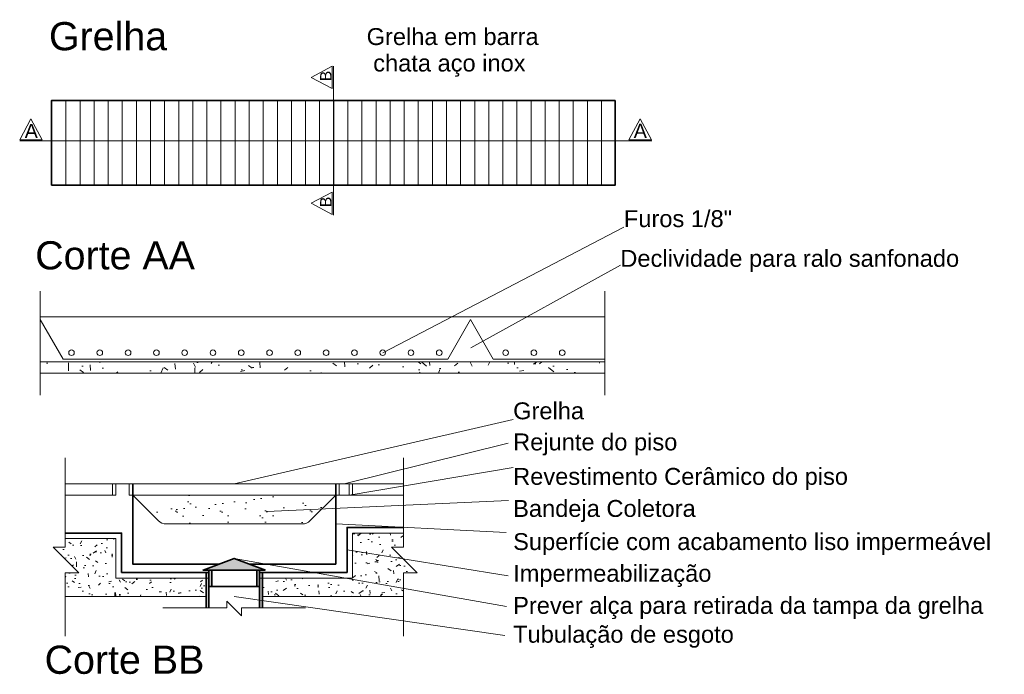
# Model space of a CAD drawing. Header units: metres. Extents: x -29 to 48, y -24 to 81.
# Tile 25 of 25: x 42.63 to 44.38, y 79.48 to 80.64. Entities that reach past the tile are written whole.
import ezdxf

# ---------------------------------------------------------------- set-up
doc = ezdxf.new("R2010")
doc.units = ezdxf.units.M
for name, color, linetype, lineweight in [('ARQ-SMB-GER', 7, 'Continuous', 18), ('Detalhamento Grelha_dwg _2_', 8, 'Continuous', 18), ('Layer1', 250, 'Continuous', 35)]:
    doc.layers.add(name, color=color, linetype=linetype, lineweight=lineweight)
doc.styles.add('Arial', font='arial.ttf', dxfattribs={"height": 0.025})
doc.styles.add('Arial_1', font='arial.ttf', dxfattribs={"height": 0.02})
doc.styles.add('Arial_2', font='arial.ttf', dxfattribs={"height": 0.03})
doc.styles.add('Arial_3', font='arial.ttf', dxfattribs={"height": 0.05})
pattern_1 = [(95, (-33.286, 0.316), (0.042126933, 0.034804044), [0.006, -0.063]), (40, (-33.286, 0.316), (-0.048252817, 0.032613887), [0.005, -0.05]), (145.451, (-33.283, 0.319), (-0.006183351, 0.068605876), [0.005, -0.053]), (91.184, (-33.297, 0.327), (0.066014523, 0.0483744), [0.009, -0.094]), (141.636, (-33.292, 0.331), (-0.00271775, 0.10290585), [0.007, -0.08]), (36.184, (-33.297, 0.327), (-0.00197156, 0.102630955), [0.007, -0.075]), (66, (-33.289, 0.33), (0.053718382, 0.01001676), [0.006, -0.063]), (11, (-33.289, 0.33), (-0.026391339, 0.051918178), [0.005, -0.05]), (116.451, (-33.285, 0.331), (0.027852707, 0.0630018), [0.005, -0.053]), (82.5, (-33.286, 0.316), (-0.0177404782, 0.0184736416), [0, -0.05, 0, -0.051, -0.05]), (82.5, (-33.286, 0.316), (-0.0177404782, 0.0184736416), [-0.101, 0, -0.05]), (52.5, (-33.286, 0.316), (-0.006810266, 0.035477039), [0, -0.029, 0, -0.049, -0.019]), (52.5, (-33.286, 0.316), (-0.006810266, 0.035477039), [-0.078, 0, -0.019]), (12.5, (-33.298, 0.304), (0.029841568, 0.0271013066), [0, -0.019, 0, -0.059, -0.079]), (12.5, (-33.298, 0.304), (0.029841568, 0.0271013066), [-0.078, 0, -0.079]), (2.5, (-33.304, 0.299), (0.026403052, 0.037187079), [0, -0.025, 0, -0.039, -0.056]), (2.5, (-33.304, 0.299), (0.026403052, 0.037187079), [-0.064, 0, -0.056])]

# ---------------------------------------------------------------- blocks, each defined once
blk = doc.blocks.new('Detalhamento Grelha_dwg _2_-1811639-Cópia de DETALHE GRELHA')
at = {"lineweight": 18}
h = blk.add_hatch(dxfattribs=at)
h.set_pattern_fill('FP_37', color=256, style=0, pattern_type=2)
h.set_pattern_definition([(90, (-33.111, -0.271), (-0.025, 2e-18), [])])
h.paths.add_polyline_path([(76.4485, 80.3435), (76.8182, 80.3435), (76.8182, 80.4935), (75.8182, 80.4935), (75.8182, 80.3435), (76.4425, 80.3435)], flags=0)
h = blk.add_hatch(dxfattribs=at)
h.set_pattern_fill('FP_36', color=256, style=0, pattern_type=2)
h.set_pattern_definition([(95, (-33.13, -0.026), (0.070182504, 0.058338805), [0.01, -0.105]), (40, (-33.13, -0.026), (-0.08033919, 0.0552957), [0.008, -0.084]), (145.451, (-33.124, -0.021), (-0.010220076, 0.11387954), [0.008, -0.089]), (91.184, (-33.148, -0.008), (0.11034369, 0.08129741), [0.014, -0.157]), (141.636, (-33.138, -0.001), (-0.00353862, 0.17115045), [0.012, -0.134]), (36.184, (-33.148, -0.008), (-0.00355497, 0.1708548), [0.011, -0.126]), (66, (-33.134, -0.003), (0.089666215, 0.016999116), [0.01, -0.105]), (11, (-33.134, -0.003), (-0.04345835, 0.08731192), [0.008, -0.084]), (116.451, (-33.127, -0.002), (0.04627122, 0.10455608), [0.008, -0.089]), (82.5, (-33.13, -0.026), (-0.029193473, 0.031076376), [0, -0.083, 0, -0.085, -0.084]), (82.5, (-33.13, -0.026), (-0.029193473, 0.031076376), [-0.168, 0, -0.084]), (52.5, (-33.13, -0.026), (-0.011350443, 0.059128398), [0, -0.049, 0, -0.081, -0.032]), (52.5, (-33.13, -0.026), (-0.011350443, 0.059128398), [-0.129, 0, -0.032]), (12.5, (-33.15, -0.046), (0.0502425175, 0.0459640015), [0, -0.032, 0, -0.099, -0.131]), (12.5, (-33.15, -0.046), (0.0502425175, 0.0459640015), [-0.131, 0, -0.131]), (2.5, (-33.159, -0.055), (0.043382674, 0.060950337), [0, -0.041, 0, -0.066, -0.093]), (2.5, (-33.159, -0.055), (0.043382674, 0.060950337), [-0.107, 0, -0.093])])
h.paths.add_polyline_path([(76.4455, 80.0098), (76.7996, 80.0098), (76.7996, 80.0298), (75.7982, 80.0298), (75.7982, 80.0098), (76.4425, 80.0098)], flags=0)
h = blk.add_hatch(dxfattribs=at)
h.set_pattern_fill('FP_38', color=256, style=0, pattern_type=2)
h.set_pattern_definition([(37.5, (-33.13, 0), (-0.00134321, 0.049388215), [0, -0.039, 0, -0.043, -0.041]), (37.5, (-33.13, 0), (-0.00134321, 0.049388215), [-0.082, 0, -0.041]), (7.5, (-33.13, 0), (0.04505382, 0.07149233), [0, -0.021, 0, -0.035, -0.013]), (7.5, (-33.13, 0), (0.04505382, 0.07149233), [-0.056, 0, -0.013]), (327.5, (-33.161, 0), (0.07961111, 0.000266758), [0, -0.013, 0, -0.046, -0.06]), (327.5, (-33.161, 0), (0.07961111, 0.000266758), [-0.058, 0, -0.06]), (317.5, (-33.161, 0), (0.076168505, 0.02243566), [0, -0.006, 0, -0.03, -0.034]), (317.5, (-33.161, 0), (0.076168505, 0.02243566), [-0.036, 0, -0.034])])
h.paths.add_polyline_path([(76.2629, 79.7422), (76.2681, 79.7429), (76.2729, 79.7449), (76.277, 79.7481), (76.3223, 79.7933), (75.9623, 79.7933), (76.0075, 79.7481), (76.0117, 79.7449), (76.0165, 79.7429), (76.0217, 79.7422), (76.1974, 79.7422)], flags=0)
h = blk.add_hatch(dxfattribs=at)
h.set_pattern_fill('FP_35', color=256, style=0, pattern_type=2)
h.set_pattern_definition(pattern_1)
h.paths.add_polyline_path([(75.9323, 79.6133), (76.0923, 79.6133), (76.0923, 79.6461), (75.9323, 79.6461), (75.9323, 79.7161), (75.8423, 79.7161), (75.8423, 79.7013), (75.8211, 79.7013), (75.8668, 79.6556), (75.8423, 79.6556), (75.8423, 79.6133), (75.8668, 79.6133)], flags=0)
h = blk.add_hatch(dxfattribs=at)
h.set_pattern_fill('FP_35', color=256, style=0, pattern_type=2)
h.set_pattern_definition(pattern_1)
h.paths.add_polyline_path([(76.4425, 79.68), (76.4211, 79.7013), (76.4423, 79.7013), (76.4423, 79.7261), (76.3523, 79.7261), (76.3523, 79.6945), (76.4423, 79.68)], flags=0)
h = blk.add_hatch(dxfattribs=at)
h.set_pattern_fill('FP_35', color=256, style=0, pattern_type=2)
h.set_pattern_definition(pattern_1)
h.paths.add_polyline_path([(76.4423, 79.6281), (76.4423, 79.6556), (76.4668, 79.6556), (76.4425, 79.68), (76.3523, 79.6945), (76.3523, 79.6461), (76.3405, 79.6461), (76.442, 79.6282)], flags=0)
for points in [[(76.1873, 79.6605), (76.1974, 79.6605), (76.1423, 79.6811), (76.0871, 79.6605), (76.1823, 79.6605)], [(76.1023, 79.6311), (76.1023, 79.6605), (76.0973, 79.6605), (76.0973, 79.6311)], [(76.1873, 79.6311), (76.1873, 79.6605), (76.1823, 79.6605), (76.1823, 79.6311)], [(76.0973, 79.5933), (76.0973, 79.6561), (76.0923, 79.6561), (76.0923, 79.5933)], [(76.1873, 79.5933), (76.1923, 79.5933), (76.1923, 79.6561), (76.1873, 79.6561), (76.1873, 79.6133)]]:
    blk.add_hatch(color=256, dxfattribs=at).paths.add_polyline_path(points, flags=0)
h = blk.add_hatch(dxfattribs=at)
h.set_pattern_fill('FP_35', color=256, style=0, pattern_type=2)
h.set_pattern_definition(pattern_1)
h.paths.add_polyline_path([(76.1923, 79.6133), (76.4423, 79.6133), (76.4423, 79.6281), (76.3405, 79.6461), (76.1923, 79.6461)], flags=0)
for p, q in [((75.7982, 80.1098), (76.7996, 80.1098)), ((75.7982, 80.0298), (76.7996, 80.0298)), ((75.7982, 80.0098), (76.7996, 80.0098)), ((75.8423, 79.8133), (76.4423, 79.8133)), ((76.3223, 79.7933), (76.277, 79.7481)), ((76.0217, 79.7422), (76.2629, 79.7422)), ((75.8423, 79.6133), (76.0923, 79.6133)), ((76.1923, 79.6133), (76.4423, 79.6133))]:
    blk.add_line(p, q, dxfattribs=at)
at = {"lineweight": 18, "flags": 128}
for points in [[(75.7982, 80.1048), (75.8386, 80.0348), (76.5209, 80.0348), (76.5613, 80.1048), (76.6017, 80.0348), (76.7996, 80.0348)], [(75.8423, 79.8596), (75.8423, 79.7013), (75.8211, 79.7013), (75.8668, 79.6556), (75.8423, 79.6556), (75.8423, 79.5431)], [(76.4423, 79.8596), (76.4423, 79.7013), (76.4211, 79.7013), (76.4668, 79.6556), (76.4423, 79.6556), (76.4423, 79.5431)], [(75.8423, 79.7933), (75.9323, 79.7933), (75.9261, 79.7933), (75.9261, 79.8133), (75.9323, 79.8133), (75.9323, 79.7933)], [(76.0075, 79.7481), (75.9623, 79.7933), (75.9623, 79.8133), (75.9561, 79.8133), (75.9561, 79.7933), (75.9623, 79.7933), (76.4423, 79.7933)], [(75.8423, 79.7161), (75.9323, 79.7161), (75.9323, 79.6461), (76.0973, 79.6461)], [(76.1873, 79.6461), (76.3523, 79.6461), (76.3523, 79.7261), (76.4423, 79.7261)], [(76.0158, 79.5933), (76.1293, 79.5933), (76.1293, 79.605), (76.1554, 79.579), (76.1554, 79.5933), (76.2687, 79.5933)]]:
    blk.add_lwpolyline(points, dxfattribs=at)
for points in [[(76.3284, 79.7933), (76.3223, 79.7933), (76.3223, 79.8133), (76.3284, 79.8133)], [(76.3523, 79.7933), (76.3461, 79.7933), (76.3461, 79.8133), (76.3523, 79.8133)]]:
    blk.add_lwpolyline(points, close=True, dxfattribs=at)
at = {"lineweight": 18}
for centre in [(75.8536, 80.046), (75.9038, 80.046), (75.954, 80.046), (76.0042, 80.046), (76.0543, 80.046), (76.1045, 80.046), (76.1547, 80.046), (76.2049, 80.046), (76.255, 80.046), (76.3052, 80.046), (76.3554, 80.046), (76.4056, 80.046), (76.4557, 80.046), (76.5059, 80.046), (76.6236, 80.046), (76.6738, 80.046), (76.724, 80.046)]:
    blk.add_circle(centre, 0.005, dxfattribs=at)
for centre, start, end in [((76.0217, 79.7622), 225, 270), ((76.2629, 79.7622), 270, 315)]:
    blk.add_arc(centre, 0.02, start, end, dxfattribs=at)
at = {"layer": 'ARQ-SMB-GER'}
for p, q in [((76.3182, 80.5543), (76.3182, 80.2903)), ((75.7617, 80.4217), (76.8832, 80.4217)), ((76.4056, 80.046), (76.8334, 80.2685)), ((76.5621, 80.0548), (76.8271, 80.2014)), ((75.7982, 80.1552), (75.7982, 79.9706)), ((76.7996, 80.1552), (76.7996, 79.9706)), ((76.1423, 79.8133), (76.637, 79.9275)), ((76.337, 79.8133), (76.6283, 79.8857)), ((76.3461, 79.7933), (76.637, 79.8422)), ((76.2003, 79.7644), (76.6288, 79.7837)), ((76.3223, 79.7422), (76.6246, 79.7272)), ((76.3423, 79.6961), (76.6281, 79.65)), ((76.1423, 79.6811), (76.625, 79.5959)), ((76.1423, 79.6133), (76.6224, 79.5441))]:
    blk.add_line(p, q, dxfattribs=at)
at = {"layer": 'ARQ-SMB-GER', "flags": 128}
for points in [[(76.3161, 80.5145), (76.3161, 80.5545), (76.2787, 80.5345)], [(75.7617, 80.4238), (75.8017, 80.4238), (75.7817, 80.4612)], [(76.8424, 80.4238), (76.8824, 80.4238), (76.8624, 80.4612)], [(76.3161, 80.2911), (76.3161, 80.3311), (76.2787, 80.3111)]]:
    blk.add_lwpolyline(points, close=True, dxfattribs=at)
at = {"layer": 'Layer1'}
for p, q in [((76.0973, 79.6605), (76.0973, 79.5933)), ((76.1023, 79.6605), (76.1023, 79.6311)), ((76.1823, 79.6605), (76.1823, 79.6311)), ((76.1873, 79.6605), (76.1873, 79.5933)), ((76.0923, 79.6561), (76.0923, 79.5933)), ((76.1923, 79.6561), (76.1923, 79.5933)), ((76.0973, 79.6311), (76.1873, 79.6311))]:
    blk.add_line(p, q, dxfattribs=at)
at = {"layer": 'Layer1', "flags": 128}
blk.add_lwpolyline([(76.8182, 80.4935), (76.8182, 80.3435), (75.8182, 80.3435), (75.8182, 80.4935)], close=True, dxfattribs=at)
for points in [[(75.9623, 79.8133), (75.9623, 79.6711), (76.1156, 79.6711)], [(76.3223, 79.8133), (76.3223, 79.6711), (76.169, 79.6711)], [(76.1873, 79.6561), (76.3423, 79.6561), (76.3423, 79.7361), (76.4423, 79.7361)], [(75.8423, 79.7261), (75.9423, 79.7261), (75.9423, 79.6561), (76.0973, 79.6561)], [(76.1974, 79.6605), (76.0871, 79.6605), (76.1423, 79.6811), (76.1975, 79.6604)]]:
    blk.add_lwpolyline(points, dxfattribs=at)
at = {"layer": 'ARQ-SMB-GER', "attachment_point": 1, "line_spacing_factor": 0.938532}
for s, insert, char_height, width, style in [('Grelha', (75.8136, 80.6326), 0.05, 0.249326, 'Arial_3'), ('Grelha em barra\\P chata aço inox', (76.3771, 80.6219), 0.03, 0.362834, 'Arial_2'), ('A', (75.7706, 80.4519), 0.025, 0.027737, 'Arial'), ('A', (76.8509, 80.4522), 0.025, 0.027737, 'Arial'), ('Furos 1/8"', (76.8334, 80.2989), 0.03, 0.228234, 'Arial_2'), ('Corte AA', (75.7892, 80.2438), 0.05, 0.337109, 'Arial_3'), ('Declividade para ralo sanfonado', (76.8271, 80.2284), 0.03, 0.715792, 'Arial_2'), ('Grelha', (76.637, 79.9579), 0.03, 0.149596, 'Arial_2'), ('Rejunte do piso', (76.637, 79.9027), 0.03, 0.34674, 'Arial_2'), ('Revestimento Cerâmico do piso', (76.637, 79.8416), 0.03, 0.706648, 'Arial_2'), ('Bandeja Coletora', (76.637, 79.7847), 0.03, 0.385511, 'Arial_2'), ('Superfície com acabamento liso impermeável', (76.637, 79.7259), 0.03, 1.008766, 'Arial_2'), ('Impermeabilização', (76.637, 79.6696), 0.03, 0.418064, 'Arial_2'), ('Prever alça para retirada da tampa da grelha', (76.637, 79.6127), 0.03, 0.993038, 'Arial_2'), ('Tubulação de esgoto', (76.637, 79.5615), 0.03, 0.466344, 'Arial_2'), ('Corte BB', (75.8059, 79.5263), 0.05, 0.337109, 'Arial_3')]:
    blk.add_mtext(s, dxfattribs=dict(at, insert=insert, char_height=char_height, width=width, style=style))
at = {"layer": 'ARQ-SMB-GER', "char_height": 0.02, "width": 0.022204, "attachment_point": 1, "rotation": 90, "line_spacing_factor": 0.938532, "style": 'Arial_1'}
for insert in [(76.2946, 80.5277), (76.2946, 80.3043)]:
    blk.add_mtext('B', dxfattribs=dict(at, insert=insert))

msp = doc.modelspace()

# ---------------------------------------------------------------- block references
at = {"layer": 'Detalhamento Grelha_dwg _2_', "color": 7}
msp.add_blockref('Detalhamento Grelha_dwg _2_-1811639-Cópia de DETALHE GRELHA', (-33.1297, 0), dxfattribs=at)

doc.saveas('drawing.dxf')
